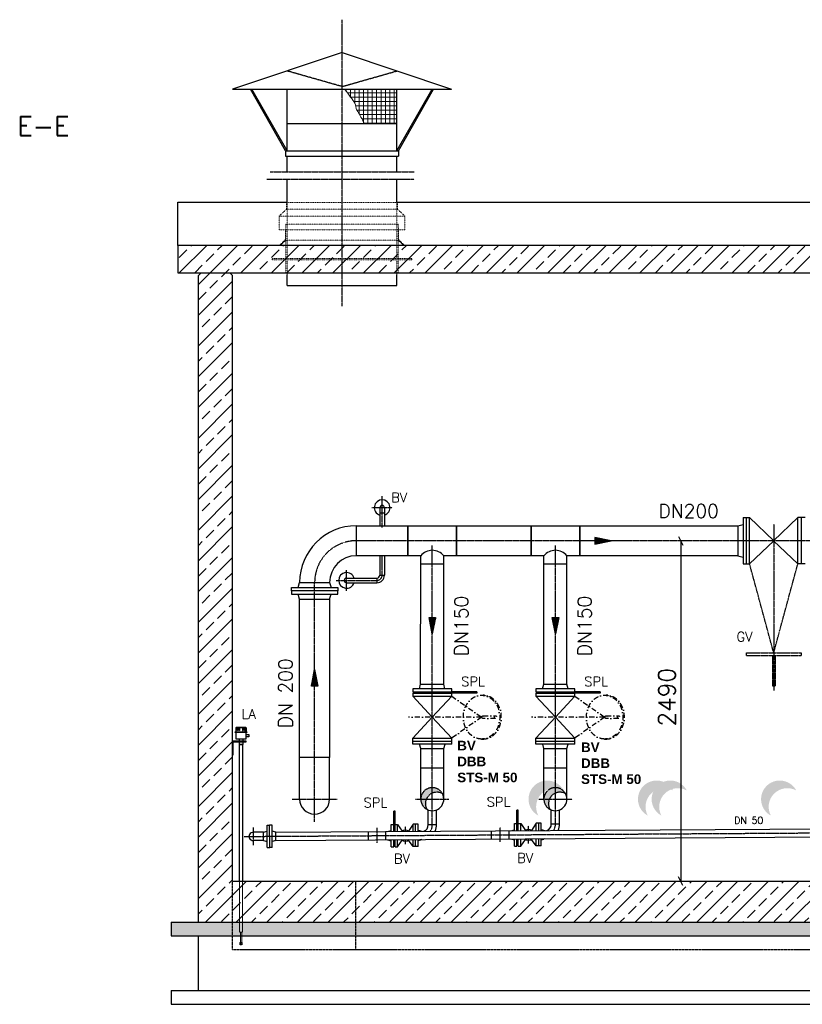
# Model space of a CAD drawing. Header units: millimetres. Extents: x -197187 to 231260338, y -45270 to 70505.
# Tile 9 of 85: x -50133 to -44412, y -28310 to -21110. Entities that reach past the tile are written whole.
import ezdxf
from ezdxf.enums import TextEntityAlignment as Align

# ---------------------------------------------------------------- set-up
doc = ezdxf.new("R2010")
doc.units = ezdxf.units.MM
doc.header["$LTSCALE"] = 0.5
for name, pattern in [('DASHDOT', [1, 0.5, -0.25, 0, -0.25]), ('HIDDEN', [0.375, 0.25, -0.125]), ('JIS_02_1.0', [2, 1, -1])]:
    doc.linetypes.add(name, pattern=pattern)
for name, color, linetype in [('21', 7, 'Continuous'), ('4', 7, 'Continuous'), ('41', 7, 'Continuous'), ('BEMAßUNG', 7, 'Continuous'), ('P-MU025ENTLÜ', 7, 'Continuous'), ('P-MU050ENTL', 7, 'Continuous'), ('P-MU150AUSL', 7, 'Continuous'), ('P-MU150EINL', 7, 'Continuous'), ('P-MU200EINL', 7, 'Continuous'), ('P-MU300AUSL', 7, 'Continuous')]:
    doc.layers.add(name, color=color, linetype=linetype)
doc.styles.add('ROMANS', font='ROMANS', dxfattribs={"height": 0.2})

# ---------------------------------------------------------------- blocks, each defined once
blk = doc.blocks.new('FPFEIL')
at = {"layer": '41', "color": 7, "linetype": 'Continuous'}
for p, q in [((-99.99980000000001, 18.5851), (-92.9259, 18.5851)), ((-99.99980000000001, 15.7051), (-78.52590000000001, 15.7051)), ((-99.99980000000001, 12.8251), (-64.1259, 12.8251)), ((-99.99980000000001, 12.8251), (-64.1259, 12.8251)), ((-99.99980000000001, 9.9452), (-49.7259, 9.9452)), ((-99.99980000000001, 7.0652), (-35.3259, 7.0652)), ((-99.99980000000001, 4.1852), (-20.926, 4.1852)), ((-99.99980000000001, 4.1852), (-20.926, 4.1852)), ((-99.99980000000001, 1.3052), (-6.526000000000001, 1.3052)), ((-99.99980000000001, -1.5748), (-7.874000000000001, -1.5748)), ((-99.99980000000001, -4.454800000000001), (-22.274, -4.454800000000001)), ((-99.99980000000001, -4.454800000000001), (-22.274, -4.454800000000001)), ((-99.99980000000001, -7.3348), (-36.6739, -7.3348)), ((-99.99980000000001, -10.2148), (-51.0739, -10.2148)), ((-99.99980000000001, -13.0948), (-65.4739, -13.0948)), ((-99.99980000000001, -13.0948), (-65.4739, -13.0948)), ((-99.99980000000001, -15.9748), (-79.8739, -15.9748)), ((-99.99980000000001, -18.8548), (-94.2739, -18.8548))]:
    blk.add_line(p, q, dxfattribs=at)
blk.add_lwpolyline([(0, 0), (-99.99980000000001, -20), (-99.99980000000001, 20), (0, 0)], close=True, dxfattribs=at)

msp = doc.modelspace()

# ---------------------------------------------------------------- hatches: boundary and pattern name
at = {"lineweight": 5}
h = msp.add_hatch(dxfattribs=at)
h.set_pattern_fill('ANSI33', color=256, scale=25)
h.set_pattern_definition([(45, (-43831.54382709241, -25235.01581286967), (-112.2532015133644, 112.2532015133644), []), (45, (-43719.2905770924, -25235.01581286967), (-112.2532015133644, 112.2532015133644), [79.375, -39.6875])])
h.paths.add_polyline_path([(-48976.86621399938, -22960.89771979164), (-48976.86621399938, -22760.15967597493), (-38686.22144018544, -22760.15967597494), (-38686.22144018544, -22960.89771979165), (-43626.93366847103, -22960.89771979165), (-43626.93366847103, -23460.89771979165), (-44026.93366847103, -23460.89771979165), (-44026.93366847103, -22960.89771979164)])
h.paths.add_polyline_path([(-48826.93366847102, -22980.89771979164), (-48806.93366847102, -22960.89771979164), (-48596.93366847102, -22960.89771979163), (-48576.93366847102, -22980.89771979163), (-48576.93366847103, -27409.87194976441), (-39076.93366847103, -27409.87194976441), (-39076.93366847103, -22980.89771979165), (-39056.93366847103, -22960.89771979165), (-38846.93366847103, -22960.89771979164), (-38826.93366847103, -22980.89771979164), (-38826.93366847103, -27709.87194976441), (-48826.93366847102, -27709.87194976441)])
h = msp.add_hatch(dxfattribs=at)
h.set_pattern_fill('ANSI36', color=256, scale=10)
h.set_pattern_definition([(45, (-43826.93366847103, -27759.87194976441), (16.83798022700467, 61.73926083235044), [79.375, -15.875, 0, -15.875])])
h.paths.add_polyline_path([(-49026.93366847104, -27709.87194976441), (-38626.93366847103, -27709.87194976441), (-38626.93366847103, -27809.87194976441), (-49026.93366847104, -27809.87194976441)])
at = {"layer": '21', "lineweight": 5}
h = msp.add_hatch(dxfattribs=at)
h.set_pattern_fill('NET', color=256, scale=10)
h.set_pattern_definition([(0, (-10788.82318771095, -37012.10638077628), (0, 31.75), []), (90, (-10788.82318771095, -37012.10638077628), (-31.75, 1.944126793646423e-15), [])])
edge = h.paths.add_edge_path()
edge.add_spline(control_points=[(-47755.82839326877, -21618.60121028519), (-47741.85399326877, -21637.76807695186), (-47727.87959326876, -21656.93494361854), (-47713.90519326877, -21676.10181028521)], knot_values=[0, 0, 0, 0, 0.2464909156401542, 0.2464909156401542, 0.2464909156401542, 0.2464909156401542], degree=3, periodic=0)
edge.add_spline(control_points=[(-47713.90519326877, -21676.10181028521), (-47703.64331833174, -21690.17668925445), (-47693.6380456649, -21704.42158592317), (-47684.05179326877, -21718.99061028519)], knot_values=[0.2464909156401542, 0.2464909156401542, 0.2464909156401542, 0.2464909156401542, 0.4274975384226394, 0.4274975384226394, 0.4274975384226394, 0.4274975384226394], degree=3, periodic=0)
edge.add_spline(control_points=[(-47684.05179326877, -21718.99061028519), (-47673.91891101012, -21734.39039347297), (-47676.83191589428, -21755.73350546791), (-47667.97699326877, -21771.8354102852)], knot_values=[0.4274975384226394, 0.4274975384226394, 0.4274975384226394, 0.4274975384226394, 0.6188255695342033, 0.6188255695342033, 0.6188255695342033, 0.6188255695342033], degree=3, periodic=0)
edge.add_spline(control_points=[(-47667.97699326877, -21771.8354102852), (-47660.54512410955, -21785.34961643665), (-47651.63795351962, -21798.09939802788), (-47644.24739326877, -21811.66061028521)], knot_values=[0.6188255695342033, 0.6188255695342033, 0.6188255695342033, 0.6188255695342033, 0.7794057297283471, 0.7794057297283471, 0.7794057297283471, 0.7794057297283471], degree=3, periodic=0)
edge.add_spline(control_points=[(-47644.24739326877, -21811.66061028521), (-47636.65670638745, -21825.58904229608), (-47628.19212715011, -21839.14919178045), (-47622.04879326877, -21853.7834102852)], knot_values=[0.7794057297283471, 0.7794057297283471, 0.7794057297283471, 0.7794057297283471, 0.9443341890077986, 0.9443341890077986, 0.9443341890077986, 0.9443341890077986], degree=3, periodic=0)
edge.add_spline(control_points=[(-47622.04879326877, -21853.7834102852), (-47619.9753266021, -21858.72267695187), (-47617.90185993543, -21863.66194361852), (-47615.82839326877, -21868.60121028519)], knot_values=[0.9443341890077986, 0.9443341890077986, 0.9443341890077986, 0.9443341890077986, 1, 1, 1, 1], degree=3, periodic=0)
edge.add_line((-47615.82839326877, -21868.60121028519), (-47374.93366847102, -21868.60121028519))
edge.add_line((-47374.93366847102, -21868.60121028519), (-47374.93366847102, -21618.60121028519))
edge.add_line((-47374.93366847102, -21618.60121028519), (-47755.82839326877, -21618.60121028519))
at = {"layer": 'P-MU150AUSL', "linetype": 'Continuous'}
h = msp.add_hatch(color=256, dxfattribs=at)
edge = h.paths.add_edge_path()
edge.add_arc((-47116.93366804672, -26809.87194955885), 84.14999952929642, 29.12381668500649, 241.8286833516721)
edge.add_arc((-47083.15076847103, -26843.09784976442), 84.14999999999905, 61.82868333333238, 209.1238166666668, ccw=False)
edge = h.paths.add_edge_path()
edge.add_arc((-46276.93366686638, -26809.87195022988), 136.5000003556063, 27.967090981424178, 241.53511598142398, ccw=False)
edge.add_arc((-46221.43316847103, -26865.8567497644), 136.4999999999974, 61.53511666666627, 207.9670916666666)
edge.add_arc((-45476.93366686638, -26809.87195022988), 136.5000003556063, 27.967090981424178, 241.53511598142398, ccw=False)
edge.add_arc((-45421.43316847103, -26865.8567497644), 136.4999999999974, 61.53511666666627, 207.9670916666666)
h = msp.add_hatch(color=256, dxfattribs=at)
edge = h.paths.add_edge_path()
edge.add_arc((-46216.93366804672, -26809.87194955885), 84.14999952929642, 29.12381668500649, 241.8286833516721)
edge.add_arc((-46183.15076847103, -26843.09784976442), 84.14999999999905, 61.82868333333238, 209.1238166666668, ccw=False)
edge = h.paths.add_edge_path()
edge.add_arc((-45376.93366686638, -26809.87195022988), 136.5000003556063, 27.967090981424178, 241.53511598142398, ccw=False)
edge.add_arc((-45321.43316847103, -26865.8567497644), 136.4999999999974, 61.53511666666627, 207.9670916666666)
edge.add_arc((-44576.93366686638, -26809.87195022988), 136.5000003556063, 27.967090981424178, 241.53511598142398, ccw=False)
edge.add_arc((-44521.43316847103, -26865.8567497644), 136.4999999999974, 61.53511666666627, 207.9670916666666)

# ---------------------------------------------------------------- linework, layer by layer
for p, q in [((-48976.86621399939, -22444.735659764), (-48178.93366847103, -22444.735659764)), ((-48976.86621399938, -22760.15967597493), (-48976.86621399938, -22444.735659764)), ((-47374.93366847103, -22444.735659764), (-43826.93366847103, -22444.735659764)), ((-48826.93366847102, -22980.89771979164), (-48806.93366847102, -22960.89771979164)), ((-48806.93366847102, -22960.89771979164), (-48596.93366847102, -22960.89771979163)), ((-48576.93366847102, -22980.89771979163), (-48596.93366847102, -22960.89771979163)), ((-48552.48226505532, -26287.97829268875), (-48549.48226505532, -26284.97829268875)), ((-48552.48226505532, -26287.97829268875), (-48552.48226505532, -26316.9104046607)), ((-48476.48226505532, -26287.97829268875), (-48552.48226505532, -26287.97829268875)), ((-48479.48226505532, -26284.97829268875), (-48549.48226505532, -26284.97829268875)), ((-48546.8516706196, -26287.97829268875), (-48545.11961981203, -26284.97829268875)), ((-48544.95714064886, -26287.97829268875), (-48543.22508984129, -26284.97829268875)), ((-48539.73022797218, -26287.97829268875), (-48538.92638039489, -26284.97829268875)), ((-48536.55542942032, -26287.97829268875), (-48535.75158184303, -26284.97829268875)), ((-48519.48226505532, -26284.97829268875), (-48519.48226505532, -26287.97829268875)), ((-48509.48226505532, -26284.97829268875), (-48509.48226505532, -26287.97829268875)), ((-48492.40910069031, -26287.97829268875), (-48493.2129482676, -26284.97829268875)), ((-48489.23430213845, -26287.97829268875), (-48490.03814971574, -26284.97829268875)), ((-48484.00738946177, -26287.97829268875), (-48485.73944026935, -26284.97829268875)), ((-48482.11285949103, -26287.97829268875), (-48483.84491029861, -26284.97829268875)), ((-48476.48226505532, -26287.97829268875), (-48479.48226505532, -26284.97829268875)), ((-48476.48226505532, -26287.97829268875), (-48476.48226505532, -26316.9104046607)), ((-48527.93226505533, -26367.35255498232), (-48527.93226505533, -26385.85302587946)), ((-48527.93226505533, -26390.85302587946), (-48527.93226505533, -26409.7715751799)), ((-48501.03226505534, -26409.7715751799), (-48527.93226505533, -26409.7715751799)), ((-48501.03226505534, -26367.35255498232), (-48501.03226505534, -26385.85302587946)), ((-48501.03226505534, -26390.85302587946), (-48501.03226505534, -26409.7715751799))]:
    msp.add_line(p, q)
at = {"linetype": 'JIS_02_1.0', "lineweight": 18, "ltscale": 3}
for p, q in [((-48182.93366847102, -22445.89771979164), (-47370.93366847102, -22445.89771979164)), ((-48182.93366847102, -22495.89771979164), (-48182.93366847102, -22445.89771979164)), ((-48178.93366847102, -22975.89771979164), (-48178.93366847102, -22395.89771979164)), ((-47374.93366847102, -22975.89771979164), (-47374.93366847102, -22395.89771979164)), ((-47370.93366847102, -22495.89771979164), (-47370.93366847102, -22445.89771979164)), ((-48182.93366847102, -22495.89771979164), (-48236.93366847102, -22545.89771979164)), ((-48182.93366847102, -22495.89771979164), (-47370.93366847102, -22495.89771979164)), ((-47370.93366847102, -22495.89771979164), (-47316.93366847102, -22545.89771979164)), ((-48236.93366847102, -22545.89771979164), (-47316.93366847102, -22545.89771979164)), ((-48236.93366847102, -22645.89771979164), (-48236.93366847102, -22545.89771979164)), ((-47366.43366847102, -22605.89771979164), (-48187.43366847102, -22605.89771979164)), ((-48187.43366847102, -22645.89771979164), (-48187.43366847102, -22605.89771979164)), ((-47366.43366847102, -22645.89771979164), (-47366.43366847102, -22605.89771979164)), ((-47316.93366847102, -22645.89771979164), (-47316.93366847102, -22545.89771979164)), ((-48236.93366847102, -22645.89771979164), (-47316.93366847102, -22645.89771979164)), ((-48190.96926847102, -22717.36221979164), (-48190.96926847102, -22645.89771979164)), ((-48187.43366847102, -22720.89771979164), (-48187.43366847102, -22645.89771979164)), ((-47366.43366847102, -22720.89771979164), (-47366.43366847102, -22645.89771979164)), ((-47362.89816847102, -22717.36221979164), (-47362.89816847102, -22629.43331979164)), ((-48190.96926847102, -22717.36221979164), (-48234.50476847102, -22760.89771979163)), ((-48187.43366847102, -22720.89771979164), (-48227.43366847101, -22760.89771979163)), ((-47366.43366847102, -22720.89771979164), (-48187.43366847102, -22720.89771979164)), ((-48187.43366847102, -22960.89771979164), (-48187.43366847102, -22720.89771979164)), ((-47366.43366847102, -22720.89771979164), (-47326.43366847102, -22760.89771979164)), ((-47366.43366847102, -22960.89771979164), (-47366.43366847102, -22720.89771979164)), ((-47362.89816847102, -22717.36221979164), (-47319.36266847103, -22760.89771979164)), ((-48287.43366847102, -22865.89771979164), (-48287.43366847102, -22855.89771979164)), ((-47266.43366847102, -22855.89771979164), (-48287.43366847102, -22855.89771979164)), ((-47266.43366847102, -22865.89771979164), (-48287.43366847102, -22865.89771979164)), ((-47266.43366847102, -22865.89771979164), (-47266.43366847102, -22855.89771979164))]:
    msp.add_line(p, q, dxfattribs=at)
at = {"linetype": 'HIDDEN', "lineweight": 9, "ltscale": 2}
for p, q in [((-48525.23226505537, -27783.25064226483), (-48525.23226505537, -27409.87194976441)), ((-48503.7322650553, -27783.25064226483), (-48503.7322650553, -27409.87194976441)), ((-48525.23226505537, -27783.25064226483), (-48503.7322650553, -27783.25064226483)), ((-48523.23226505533, -27871.88959807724), (-48523.23226505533, -27861.29645232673)), ((-48519.48226505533, -27855.88959807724), (-48522.06069218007, -27858.46802520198)), ((-48519.48226505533, -27862.88959807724), (-48519.48226505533, -27870.59342385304)), ((-48509.48226505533, -27855.88959807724), (-48506.90383793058, -27858.46802520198)), ((-48509.48226505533, -27862.88959807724), (-48509.48226505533, -27870.59342385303)), ((-48505.73226505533, -27871.88959807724), (-48505.73226505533, -27861.29645232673)), ((-48519.48226505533, -27870.59342385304), (-48514.48226505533, -27875.88959807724)), ((-48509.73226505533, -27875.88959807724), (-48519.23226505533, -27875.88959807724)), ((-48509.48226505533, -27870.59342385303), (-48514.48226505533, -27875.88959807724))]:
    msp.add_line(p, q, dxfattribs=at)
for points in [[(-43826.93366847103, -22760.15967597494), (-48976.86621399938, -22760.15967597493), (-48976.86621399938, -22960.89771979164), (-44026.93366847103, -22960.89771979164)], [(-48571.93366847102, -26385.85302587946), (-48576.93366847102, -26385.85302587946), (-48576.93366847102, -26485.85302587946), (-48571.93366847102, -26485.85302587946), (-48571.93366847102, -26390.85302587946), (-48476.93366847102, -26390.85302587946), (-48476.93366847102, -26385.85302587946), (-48576.93366847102, -26385.85302587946), (-48576.93366847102, -26390.85302587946)], [(-48525.23226505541, -27409.87194976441), (-48525.23226505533, -26409.7715751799), (-48503.73226505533, -26409.7715751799), (-48503.73226505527, -27409.87194976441)]]:
    msp.add_lwpolyline(points)
for points in [[(-48471.98226505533, -26321.70254387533), (-48556.98226505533, -26321.70254387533), (-48556.98226505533, -26316.9104046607), (-48471.98226505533, -26316.9104046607)], [(-48476.48226505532, -26321.70254387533), (-48552.48226505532, -26321.70254387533), (-48552.48226505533, -26367.35255498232), (-48476.48226505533, -26367.35255498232)], [(-48546.8516706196, -26287.97829268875), (-48544.95714064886, -26287.97829268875), (-48544.95714064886, -26308.65713539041), (-48546.8516706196, -26308.65713539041)], [(-48539.73022797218, -26287.97829268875), (-48536.55542942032, -26287.97829268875), (-48536.55542942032, -26308.65713539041), (-48539.73022797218, -26308.65713539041)], [(-48529.43398677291, -26284.97829268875), (-48525.11303631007, -26284.97829268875), (-48525.11303631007, -26308.65713539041), (-48529.43398677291, -26308.65713539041)], [(-48499.53054333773, -26284.97829268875), (-48503.85149380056, -26284.97829268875), (-48503.85149380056, -26308.65713539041), (-48499.53054333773, -26308.65713539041)], [(-48489.23430213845, -26287.97829268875), (-48492.40910069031, -26287.97829268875), (-48492.40910069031, -26308.65713539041), (-48489.23430213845, -26308.65713539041)], [(-48482.11285949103, -26287.97829268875), (-48484.00738946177, -26287.97829268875), (-48484.00738946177, -26308.65713539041), (-48482.11285949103, -26308.65713539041)], [(-48476.48226505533, -26336.32955886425), (-48456.90790376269, -26336.32955886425), (-48456.90790376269, -26352.72553999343), (-48476.48226505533, -26352.72553999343)]]:
    msp.add_lwpolyline(points, close=True)
for points in [[(-48519.48226505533, -27783.25064226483), (-48519.48226505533, -27862.88959807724)], [(-48509.48226505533, -27862.88959807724), (-48509.48226505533, -27783.25064226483)]]:
    msp.add_lwpolyline(points, dxfattribs=at)
for centre, start, end in [((-48519.23226505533, -27861.29645232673), 134.9999999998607, 180), ((-48509.73226505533, -27861.29645232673), 0, 45.00000000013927), ((-48519.23226505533, -27871.88959807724), 180, 270), ((-48509.73226505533, -27871.88959807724), 270, 0)]:
    msp.add_arc(centre, 4, start, end, dxfattribs=at)
at = {"linetype": 'HIDDEN', "lineweight": 9, "ltscale": 2, "extrusion": (0, 0, -1)}
msp.add_ellipse((-48514.48226505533, -27862.88959807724), major_axis=(0, -6.286233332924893), ratio=0.7953888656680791, dxfattribs=at)
at = {"layer": '21', "linetype": 'DASHDOT', "ltscale": 10}
for p, q in [((-47776.93366847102, -23204.38551979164), (-47776.93366847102, -21109.61301979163)), ((-48301.96936847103, -22222.72651979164), (-47249.17616847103, -22222.72651979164)), ((-48325.51746847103, -22276.80491979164), (-47249.17616847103, -22276.80491979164))]:
    msp.add_line(p, q, dxfattribs=at)
at = {"layer": '21', "linetype": 'Continuous', "ltscale": 10}
for p, q in [((-47776.93366847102, -21348.60121028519), (-48576.93366847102, -21618.60121028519)), ((-47776.93366847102, -21348.60121028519), (-46976.93366847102, -21618.60121028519)), ((-48576.93366847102, -21618.60121028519), (-46976.93366847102, -21618.60121028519)), ((-48188.93366847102, -22068.60121028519), (-48446.93366847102, -21618.60121028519)), ((-48180.25846847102, -22063.6274102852), (-48435.40686847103, -21618.60121028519)), ((-48178.93366847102, -21868.60121028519), (-48178.93366847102, -21618.60121028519)), ((-47374.93366847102, -21868.60121028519), (-47374.93366847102, -21618.60121028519)), ((-47373.60906847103, -22063.6274102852), (-47118.46066847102, -21618.60121028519)), ((-47364.93366847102, -22068.60121028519), (-47106.93366847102, -21618.60121028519)), ((-48178.93366847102, -21868.60121028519), (-47374.93366847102, -21868.60121028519)), ((-48178.93366847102, -22068.60121028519), (-48178.93366847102, -21868.60121028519)), ((-47374.93366847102, -22068.60121028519), (-47374.93366847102, -21868.60121028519)), ((-48188.93366847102, -22068.60121028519), (-47364.93366847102, -22068.60121028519)), ((-48188.93366847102, -22068.60121028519), (-48188.93366847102, -22108.60121028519)), ((-47364.93366847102, -22068.60121028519), (-47364.93366847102, -22108.60121028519)), ((-48188.93366847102, -22108.60121028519), (-47364.93366847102, -22108.60121028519)), ((-48178.93366847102, -22222.72651979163), (-48178.93366847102, -22108.60121028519)), ((-47374.93366847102, -22222.72651979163), (-47374.93366847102, -22108.60121028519)), ((-48178.93366847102, -22445.89771979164), (-48178.93366847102, -22276.80491979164)), ((-47374.93366847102, -22445.89771979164), (-47374.93366847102, -22276.80491979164)), ((-48178.93366847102, -23052.37194976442), (-48178.93366847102, -22975.89771979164)), ((-47374.93366847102, -23052.37194976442), (-47374.93366847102, -22975.89771979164)), ((-48178.93366847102, -23052.37194976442), (-47374.93366847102, -23052.37194976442)), ((-48576.93366847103, -27409.87194976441), (-39076.93366847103, -27409.87194976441)), ((-49026.93366847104, -27709.87194976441), (-38626.93366847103, -27709.87194976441)), ((-49026.93366847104, -27809.87194976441), (-38626.93366847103, -27809.87194976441))]:
    msp.add_line(p, q, dxfattribs=at)
at = {"layer": '21', "linetype": 'HIDDEN', "ltscale": 10}
for p, q in [((-47776.93366847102, -21598.60121028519), (-48178.93366847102, -21484.2762102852)), ((-47776.93366847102, -21598.60121028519), (-47374.93366847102, -21484.2762102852)), ((-47676.93366847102, -27909.87194976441), (-47676.93366847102, -27409.87194976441)), ((-48576.93366847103, -27909.87194976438), (-39076.93366847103, -27909.87194976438))]:
    msp.add_line(p, q, dxfattribs=at)
at = {"layer": '21', "linetype": 'Continuous'}
for p, q in [((-49026.93366847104, -28209.8719497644), (-38626.93366847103, -28209.87194976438)), ((-49026.93366847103, -28309.87194976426), (-38626.93366847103, -28309.87194976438))]:
    msp.add_line(p, q, dxfattribs=at)
at = {"layer": '21', "linetype": 'Continuous', "lineweight": 5, "ltscale": 10}
msp.add_open_spline([(-47755.82839326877, -21618.60121028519), (-47741.85399326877, -21637.76807695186), (-47727.87959326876, -21656.93494361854), (-47713.90519326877, -21676.10181028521), (-47703.64331833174, -21690.17668925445), (-47693.6380456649, -21704.42158592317), (-47684.05179326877, -21718.99061028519), (-47673.91891101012, -21734.39039347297), (-47676.83191589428, -21755.73350546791), (-47667.97699326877, -21771.8354102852), (-47660.54512410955, -21785.34961643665), (-47651.63795351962, -21798.09939802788), (-47644.24739326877, -21811.66061028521), (-47636.65670638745, -21825.58904229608), (-47628.19212715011, -21839.14919178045), (-47622.04879326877, -21853.7834102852), (-47619.9753266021, -21858.72267695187), (-47617.90185993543, -21863.66194361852), (-47615.82839326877, -21868.60121028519)], degree=3, knots=[0, 0, 0, 0, 0.2464909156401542, 0.2464909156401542, 0.2464909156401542, 0.4274975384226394, 0.4274975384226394, 0.4274975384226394, 0.6188255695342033, 0.6188255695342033, 0.6188255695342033, 0.7794057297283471, 0.7794057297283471, 0.7794057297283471, 0.9443341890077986, 0.9443341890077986, 0.9443341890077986, 1, 1, 1, 1], dxfattribs=at)
at = {"layer": '41', "linetype": 'Continuous', "ltscale": 10}
for p, q in [((-48826.93366847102, -27709.87194976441), (-48826.93366847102, -22980.89771979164)), ((-48576.93366847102, -27409.87194976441), (-48576.93366847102, -22980.89771979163)), ((-49026.93366847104, -27709.87194976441), (-49026.93366847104, -27809.87194976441)), ((-48826.93366847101, -28209.87194976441), (-48826.93366847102, -27809.87194976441)), ((-49026.93366847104, -28209.87194976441), (-49026.93366847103, -28309.87194976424))]:
    msp.add_line(p, q, dxfattribs=at)
at = {"layer": '41', "linetype": 'HIDDEN', "ltscale": 10}
msp.add_line((-48576.93366847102, -27909.87194976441), (-48576.93366847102, -27409.87194976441), dxfattribs=at)
at = {"layer": 'BEMAßUNG', "linetype": 'Continuous', "ltscale": 10}
for p, q in [((-45315.86841063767, -24888.62194976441), (-45284.61841063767, -24951.12194976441)), ((-45300.24341063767, -24919.87194976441), (-45300.24341063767, -27409.87194976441)), ((-45284.61841063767, -27441.12194976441), (-45315.86841063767, -27378.62194976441))]:
    msp.add_line(p, q, dxfattribs=at)
at = {"layer": 'BEMAßUNG', "linetype": 'HIDDEN', "lineweight": 9, "ltscale": 2}
msp.add_arc((-48512.3013904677, -27858.22299494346), 4.330127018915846, 12.28860951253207, 49.37925172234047, dxfattribs=at)
at = {"layer": 'P-MU025ENTLÜ', "linetype": 'DASHDOT', "ltscale": 10}
for p, q in [((-47483.43366847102, -24823.39577227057), (-47483.43366847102, -24593.7437497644)), ((-47557.72676847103, -24677.92194976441), (-47409.95106847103, -24677.92194976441)), ((-47483.43366847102, -25171.87194976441), (-47483.43366847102, -25029.42194976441)), ((-47743.43366847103, -25286.15956383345), (-47743.43366847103, -25133.58433569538)), ((-47819.72128254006, -25209.87194976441), (-47521.43366847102, -25209.87194976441))]:
    msp.add_line(p, q, dxfattribs=at)
at = {"layer": 'P-MU025ENTLÜ', "linetype": 'Continuous', "ltscale": 10}
for p, q in [((-47500.28366847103, -24677.92194976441), (-47500.28366847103, -24715.92194976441)), ((-47466.58366847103, -24677.92194976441), (-47466.58366847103, -24715.92194976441)), ((-47500.28366847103, -24715.92194976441), (-47466.58366847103, -24715.92194976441)), ((-47500.28366847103, -24715.92194976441), (-47500.28366847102, -24810.32194976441)), ((-47466.58366847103, -24715.92194976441), (-47466.58366847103, -24810.32194976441)), ((-47500.28366847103, -25029.42194976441), (-47500.28366847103, -25171.87194976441)), ((-47466.58366847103, -25029.42194976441), (-47466.58366847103, -25171.87194976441)), ((-47743.43366847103, -25193.02194976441), (-47521.43366847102, -25193.02194976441)), ((-47521.43366847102, -25193.02194976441), (-47521.43366847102, -25226.7219497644)), ((-47500.28366847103, -25171.87194976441), (-47466.58366847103, -25171.87194976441)), ((-47743.43366847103, -25226.7219497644), (-47521.43366847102, -25226.72194976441))]:
    msp.add_line(p, q, dxfattribs=at)
for centre, radius, start, end in [((-47483.43366847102, -24677.92194976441), 57.5, 287.0402527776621, 252.9597472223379), ((-47483.43366847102, -24677.92194976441), 16.85, 0, 180), ((-47743.43366847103, -25209.87194976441), 57.5, 17.04025278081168, 342.9597472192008), ((-47743.43366847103, -25209.87194976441), 16.85000000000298, 90, 270), ((-47521.43366847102, -25171.87194976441), 21.15, 270, 0), ((-47521.43366847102, -25171.87194976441), 54.85, 270, 0)]:
    msp.add_arc(centre, radius, start, end, dxfattribs=at)
at = {"layer": 'P-MU025ENTLÜ', "linetype": 'DASHDOT', "ltscale": 10}
msp.add_arc((-47521.43366847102, -25171.87194976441), 38, 270, 0, dxfattribs=at)
at = {"layer": 'P-MU050ENTL', "linetype": 'Continuous', "ltscale": 10}
for p, q in [((-47388.63606847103, -26896.38708094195), (-47398.63606847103, -26896.38708094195)), ((-47398.63606847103, -27045.47648094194), (-47398.63606847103, -26896.38708094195)), ((-47388.63606847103, -27045.41398094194), (-47388.63606847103, -26896.38708094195)), ((-47147.28465128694, -26996.09965607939), (-47147.28466847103, -26888.35784976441)), ((-47086.86705817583, -26996.18123867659), (-47086.86706847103, -26888.46724976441)), ((-46488.49385192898, -26890.76103522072), (-46498.49385192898, -26890.76103522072)), ((-46498.49385192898, -27039.85043522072), (-46498.49385192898, -26890.76103522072)), ((-46488.49385192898, -27039.78793522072), (-46488.49385192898, -26890.76103522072)), ((-46247.14243474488, -26990.47361035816), (-46247.14243474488, -26888.41272223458)), ((-46186.72485192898, -26990.55523522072), (-46186.72485192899, -26888.41270290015)), ((-47416.63606847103, -26993.88708094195), (-47398.63606847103, -26993.88708094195)), ((-47416.63606847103, -27045.58898094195), (-47416.63606847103, -26993.88708094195)), ((-47388.63606847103, -26993.88708094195), (-47370.63606847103, -26993.88708094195)), ((-47370.63606847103, -26993.88708094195), (-47336.37336847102, -27043.47788094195)), ((-47370.63606847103, -27045.30138094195), (-47370.63606847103, -26993.88708094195)), ((-47256.63606847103, -26991.84618094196), (-47290.89876847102, -27043.47788094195)), ((-47220.63606847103, -26991.84618094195), (-47256.63606847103, -26991.84618094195)), ((-47256.63606847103, -27042.54788094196), (-47256.63606847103, -26991.84618094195)), ((-47238.63606847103, -27042.43538094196), (-47238.63606847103, -26991.84618094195)), ((-47220.63606847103, -27042.32278094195), (-47220.63606847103, -26991.84618094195)), ((-47147.28466847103, -26996.09968094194), (-47086.86706847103, -26996.18128094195)), ((-46516.49385192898, -26988.26103522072), (-46498.49385192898, -26988.26103522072)), ((-46516.49385192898, -27039.96293522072), (-46516.49385192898, -26988.26103522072)), ((-46488.49385192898, -26988.26103522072), (-46470.49385192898, -26988.26103522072)), ((-46470.49385192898, -26988.26103522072), (-46436.23115192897, -27037.85183522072)), ((-46470.49385192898, -27039.67533522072), (-46470.49385192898, -26988.26103522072)), ((-46356.49385192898, -26986.22013522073), (-46390.75655192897, -27037.85183522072)), ((-46320.49385192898, -26986.22013522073), (-46356.49385192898, -26986.22013522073)), ((-46356.49385192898, -27036.92183522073), (-46356.49385192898, -26986.22013522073)), ((-46338.49385192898, -27036.80933522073), (-46338.49385192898, -26986.22013522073)), ((-46320.49385192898, -27036.69673522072), (-46320.49385192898, -26986.22013522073)), ((-46247.14245192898, -26990.47363522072), (-46186.72485192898, -26990.55523522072)), ((-48260.93884550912, -27050.8671192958), (-42644.74366847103, -27015.75792007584)), ((-47584.11056847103, -27106.93718094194), (-47584.11056847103, -27046.63598094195)), ((-47456.11056847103, -27106.13698094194), (-47456.11056847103, -27045.83578094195)), ((-47441.80456847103, -27045.74628094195), (-47416.63606847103, -27039.00238094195)), ((-47220.63606847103, -27036.96148094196), (-47193.64051018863, -27044.19498830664)), ((-46683.96835192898, -27101.31113522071), (-46683.96835192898, -27041.00993522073)), ((-46555.96835192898, -27100.51093522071), (-46555.96835192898, -27040.20973522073)), ((-46541.66235192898, -27040.12023522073), (-46516.49385192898, -27033.37633522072)), ((-46320.49385192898, -27031.33543522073), (-46293.49829364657, -27038.56894258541)), ((-48260.5615088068, -27111.16534953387), (-42642.69180940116, -27076.04634920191)), ((-47445.38141339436, -27106.06941253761), (-47416.63606847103, -27113.77178094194)), ((-47416.63606847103, -27158.88708094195), (-47416.63606847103, -27105.89028094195)), ((-47398.63606847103, -27158.88708094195), (-47398.63606847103, -27105.77768094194)), ((-47388.63606847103, -27138.38708094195), (-47398.63606847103, -27138.38708094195)), ((-47388.63606847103, -27158.88708094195), (-47388.63606847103, -27105.71518094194)), ((-47370.63606847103, -27158.88708094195), (-47370.63606847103, -27105.60268094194)), ((-47370.63606847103, -27158.88708094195), (-47336.37336847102, -27109.29628094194)), ((-47256.63606847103, -27156.84618094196), (-47290.89876847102, -27109.29628094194)), ((-47256.63606847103, -27156.84618094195), (-47256.63606847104, -27104.88950837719)), ((-47238.63606847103, -27156.84618094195), (-47238.63606847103, -27104.77698494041)), ((-47220.63606847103, -27156.84618094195), (-47220.63606847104, -27104.66446150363)), ((-47220.63606847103, -27111.73088094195), (-47201.78606847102, -27106.67988094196)), ((-47193.63606847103, -27104.49618094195), (-47207.33746847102, -27108.16748094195)), ((-46545.23919685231, -27100.44336681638), (-46516.49385192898, -27108.14573522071)), ((-46516.49385192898, -27153.26103522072), (-46516.49385192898, -27100.26423522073)), ((-46498.49385192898, -27153.26103522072), (-46498.49385192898, -27100.15163522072)), ((-46488.49385192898, -27132.76103522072), (-46498.49385192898, -27132.76103522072)), ((-46488.49385192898, -27153.26103522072), (-46488.49385192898, -27100.08913522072)), ((-46470.49385192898, -27153.26103522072), (-46470.49385192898, -27099.97663522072)), ((-46470.49385192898, -27153.26103522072), (-46436.23115192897, -27103.67023522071)), ((-46356.49385192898, -27151.22013522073), (-46390.75655192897, -27103.67023522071)), ((-46356.49385192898, -27151.22013522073), (-46356.49385192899, -27099.26346265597)), ((-46338.49385192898, -27151.22013522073), (-46338.49385192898, -27099.15093921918)), ((-46320.49385192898, -27151.22013522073), (-46320.49385192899, -27099.0384157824)), ((-46320.49385192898, -27106.10483522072), (-46301.64385192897, -27101.05383522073)), ((-46293.49385192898, -27098.87013522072), (-46307.19525192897, -27102.54143522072)), ((-47416.63606847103, -27158.88708094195), (-47398.63606847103, -27158.88708094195)), ((-47388.63606847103, -27158.88708094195), (-47370.63606847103, -27158.88708094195)), ((-47220.63606847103, -27156.84618094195), (-47256.63606847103, -27156.84618094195)), ((-46516.49385192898, -27153.26103522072), (-46498.49385192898, -27153.26103522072)), ((-46488.49385192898, -27153.26103522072), (-46470.49385192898, -27153.26103522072)), ((-46320.49385192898, -27151.22013522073), (-46356.49385192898, -27151.22013522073))]:
    msp.add_line(p, q, dxfattribs=at)
at = {"layer": 'P-MU050ENTL', "linetype": 'Continuous'}
for p, q in [((-48324.26520720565, -26998.91179141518), (-48306.2655596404, -26998.79915249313)), ((-48323.23268375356, -27163.90856076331), (-48324.26520720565, -26998.91179141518)), ((-48288.26591207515, -26998.68651357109), (-48306.2655596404, -26998.79915249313)), ((-48305.23303618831, -27163.79592184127), (-48306.2655596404, -26998.79915249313)), ((-48287.23338862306, -27163.68328291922), (-48288.26591207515, -26998.68651357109)), ((-48350.93708702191, -27051.42972480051), (-48426.9356020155, -27051.9048234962)), ((-48350.93708702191, -27051.42972480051), (-48323.98288838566, -27044.02620807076)), ((-48350.55974663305, -27111.72854414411), (-48350.93708702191, -27051.42972480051)), ((-48260.93884919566, -27050.86653019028), (-48287.98359325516, -27043.80093022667)), ((-48260.5615088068, -27111.16534953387), (-48260.93884919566, -27050.86653019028)), ((-48350.55974663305, -27111.72854414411), (-48426.55826162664, -27112.20364283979)), ((-48350.55974663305, -27111.72854414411), (-48323.51500257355, -27118.79414410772)), ((-48260.5615088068, -27111.16534953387), (-48287.51570744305, -27118.56886626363)), ((-48323.23268375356, -27163.90856076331), (-48305.23303618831, -27163.79592184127)), ((-48287.23338862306, -27163.68328291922), (-48305.23303618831, -27163.79592184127))]:
    msp.add_line(p, q, dxfattribs=at)
at = {"layer": 'P-MU050ENTL', "linetype": 'DASHDOT', "ltscale": 10}
for p, q in [((-48491.65364869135, -27082.45999237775), (-42478.93366847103, -27044.87194976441)), ((-48427.15431809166, -27016.88724391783), (-48426.34279319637, -27146.70171716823)), ((-47520.11056847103, -27128.27238094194), (-47520.11056847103, -27019.92788094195)), ((-47313.63606847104, -27044.94513103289), (-47313.63606847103, -27009.70048094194)), ((-46619.96835192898, -27122.64633522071), (-46619.96835192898, -27014.30183522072)), ((-46413.49385192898, -27039.31796327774), (-46413.49385192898, -27004.07443522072)), ((-47313.63606847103, -27139.81198094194), (-47313.63606847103, -27105.24583259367)), ((-46413.49385192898, -27134.18593522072), (-46413.49385192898, -27099.61877171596))]:
    msp.add_line(p, q, dxfattribs=at)
at = {"layer": 'P-MU050ENTL', "linetype": 'Continuous', "ltscale": 10}
for centre, radius, start, end in [((-47192.93366847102, -27000.38798094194), 45.85, 287.5265833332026, 5.366686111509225), ((-47192.93366847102, -27000.38798094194), 106.15, 335.9842833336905, 2.271236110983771), ((-46292.79145192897, -26994.76193522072), 45.85, 287.5265833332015, 5.366686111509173), ((-46292.79145192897, -26994.76193522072), 106.15, 335.9842833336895, 2.271236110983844), ((-47313.63606847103, -27076.38708094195), 40, 52.17462777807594, 128.5417222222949), ((-46413.49385192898, -27070.76103522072), 40, 52.17462777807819, 128.5417222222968), ((-47313.63606847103, -27076.38708094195), 40, 226.5339500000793, 314.1824000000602), ((-46413.49385192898, -27070.76103522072), 40, 226.5339500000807, 314.1824000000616)]:
    msp.add_arc(centre, radius, start, end, dxfattribs=at)
at = {"layer": 'P-MU050ENTL', "linetype": 'DASHDOT', "ltscale": 10}
for centre, start, end in [((-47192.81486847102, -27000.38818094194), 325.1599055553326, 3.203799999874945), ((-46292.67265192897, -26994.76213522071), 325.1599055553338, 3.203799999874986)]:
    msp.add_arc(centre, 76, start, end, dxfattribs=at)
at = {"layer": 'P-MU050ENTL', "linetype": 'Continuous'}
msp.add_arc((-48426.74673828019, -27082.05423196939), 30.15000001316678, 90.35743954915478, 270.360512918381, dxfattribs=at)
at = {"layer": 'P-MU150AUSL', "linetype": 'DASHDOT', "ltscale": 10}
for p, q in [((-47116.93365192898, -26996.14071392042), (-47116.93365192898, -24953.99535147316)), ((-46216.93365192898, -26996.14071392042), (-46216.93365192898, -24953.99535147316)), ((-47238.75385761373, -26809.87194976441), (-46995.11347932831, -26809.87194976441)), ((-46338.75385761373, -26809.87194976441), (-46095.11347932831, -26809.87194976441))]:
    msp.add_line(p, q, dxfattribs=at)
at = {"layer": 'P-MU150AUSL', "linetype": 'Continuous', "ltscale": 10}
for p, q in [((-47201.92554412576, -25969.87203535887), (-47201.08365192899, -25087.87194976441)), ((-47201.08365192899, -25087.87194976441), (-47032.78365192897, -25087.87194976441)), ((-47033.61613918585, -25969.90713476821), (-47032.78366847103, -25087.87194976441)), ((-46301.92554412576, -25969.87203535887), (-46301.08365192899, -25087.87194976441)), ((-46301.08365192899, -25087.87194976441), (-46132.78365192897, -25087.87194976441)), ((-46133.61613918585, -25969.90713476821), (-46132.78366847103, -25087.87194976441)), ((-47210.76794412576, -26002.87203535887), (-47201.92554412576, -25969.87203535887)), ((-47201.92554412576, -25969.87203535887), (-47033.62554412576, -25969.87203535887)), ((-47024.78314412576, -26002.87203535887), (-47033.62554412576, -25969.87203535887)), ((-46310.76794412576, -26002.87203535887), (-46301.92554412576, -25969.87203535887)), ((-46301.92554412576, -25969.87203535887), (-46133.62554412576, -25969.87203535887)), ((-46124.78314412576, -26002.87203535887), (-46133.62554412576, -25969.87203535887)), ((-47259.43365192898, -26034.87203535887), (-46974.43365192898, -26034.87203535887)), ((-47259.43365192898, -26034.87203535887), (-46974.43365192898, -26034.87203535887)), ((-47259.43365192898, -26056.87203535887), (-47116.93365192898, -26209.87200607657)), ((-47236.93365192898, -26034.87203535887), (-47236.93365192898, -26024.87203535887)), ((-46974.43365192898, -26056.87203535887), (-47116.93365192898, -26209.87177632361)), ((-46790.43365192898, -26024.87203535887), (-46974.43365192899, -26024.87203535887)), ((-46790.43365192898, -26034.87203535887), (-46974.43365192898, -26034.87203535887)), ((-46790.43365192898, -26024.87203535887), (-46790.43365192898, -26034.87203535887)), ((-46359.43365192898, -26034.87203535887), (-46074.43365192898, -26034.87203535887)), ((-46359.43365192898, -26034.87203535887), (-46074.43365192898, -26034.87203535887)), ((-46359.43365192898, -26056.87203535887), (-46216.93365192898, -26209.87200607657)), ((-46336.93365192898, -26034.87203535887), (-46336.93365192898, -26024.87203535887)), ((-46074.43365192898, -26056.87203535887), (-46216.93365192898, -26209.87177632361)), ((-45890.43365192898, -26024.87203535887), (-46074.43365192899, -26024.87203535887)), ((-45890.43365192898, -26034.87203535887), (-46074.43365192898, -26034.87203535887)), ((-45890.43365192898, -26024.87203535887), (-45890.43365192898, -26034.87203535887)), ((-47259.43365192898, -26362.87203535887), (-47116.93365192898, -26209.87206464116)), ((-46974.43365192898, -26362.87203535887), (-47116.93365192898, -26209.87194976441)), ((-46359.43365192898, -26362.87203535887), (-46216.93365192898, -26209.87206464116)), ((-46074.43365192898, -26362.87203535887), (-46216.93365192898, -26209.87194976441)), ((-47259.43365192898, -26384.87183535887), (-47259.43365192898, -26362.87183535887)), ((-47259.43365192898, -26362.87203535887), (-46974.43365192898, -26362.87203535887)), ((-47259.43365192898, -26406.87203535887), (-47259.43365192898, -26384.87203535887)), ((-47259.43365192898, -26384.87203535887), (-46974.43365192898, -26384.87203535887)), ((-47259.43365192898, -26384.87203535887), (-46974.43365192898, -26384.87203535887)), ((-46974.43365192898, -26406.87203535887), (-47259.43365192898, -26406.87203535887)), ((-47201.08365192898, -26439.87203535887), (-47209.92605192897, -26406.87203535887)), ((-47032.78365192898, -26439.87203535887), (-47023.94125192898, -26406.87203535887)), ((-46974.43365192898, -26384.87183535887), (-46974.43365192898, -26362.87183535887)), ((-46974.43365192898, -26406.87203535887), (-46974.43365192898, -26384.87203535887)), ((-46359.43365192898, -26384.87183535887), (-46359.43365192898, -26362.87183535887)), ((-46359.43365192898, -26362.87203535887), (-46074.43365192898, -26362.87203535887)), ((-46359.43365192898, -26406.87203535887), (-46359.43365192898, -26384.87203535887)), ((-46359.43365192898, -26384.87203535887), (-46074.43365192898, -26384.87203535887)), ((-46359.43365192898, -26384.87203535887), (-46074.43365192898, -26384.87203535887)), ((-46074.43365192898, -26406.87203535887), (-46359.43365192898, -26406.87203535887)), ((-46301.08365192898, -26439.87203535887), (-46309.92605192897, -26406.87203535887)), ((-46132.78365192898, -26439.87203535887), (-46123.94125192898, -26406.87203535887)), ((-46074.43365192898, -26384.87183535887), (-46074.43365192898, -26362.87183535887)), ((-46074.43365192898, -26406.87203535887), (-46074.43365192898, -26384.87203535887)), ((-47201.08366847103, -26809.87194976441), (-47201.08366847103, -26439.87197362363)), ((-47201.08365192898, -26439.87203535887), (-47032.78365192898, -26439.87203535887)), ((-47032.78366847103, -26809.87194976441), (-47032.78366847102, -26439.87209709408)), ((-46301.08366847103, -26809.87194976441), (-46301.08366847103, -26439.87197362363)), ((-46301.08365192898, -26439.87203535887), (-46132.78365192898, -26439.87203535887)), ((-46132.78366847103, -26809.87194976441), (-46132.78366847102, -26439.87209709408)), ((-47201.08366847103, -26580.87194976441), (-47032.78366847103, -26580.87194976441)), ((-46301.08366847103, -26580.87194976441), (-46132.78366847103, -26580.87194976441))]:
    msp.add_line(p, q, dxfattribs=at)
at = {"layer": 'P-MU150AUSL', "linetype": 'DASHDOT', "ltscale": 150}
for p, q in [((-46974.43365192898, -26056.88347724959), (-46756.76148704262, -26209.87194976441)), ((-46756.76148704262, -26049.87194976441), (-46745.67926658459, -26049.87194976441)), ((-46074.43365192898, -26056.88347724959), (-45856.76148704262, -26209.87194976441)), ((-45856.76148704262, -26049.87194976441), (-45845.67926658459, -26049.87194976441)), ((-46745.67926658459, -26199.87194976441), (-46654.25094780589, -26199.87194976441)), ((-45845.67926658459, -26199.87194976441), (-45754.25094780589, -26199.87194976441)), ((-46756.76148704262, -26209.87194976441), (-47290.65357910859, -26209.88324999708)), ((-46756.76148704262, -26209.87194976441), (-46974.43365192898, -26362.88347724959)), ((-46654.25094780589, -26219.87194976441), (-46745.67926658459, -26219.87194976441)), ((-45856.76148704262, -26209.87194976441), (-46390.65357910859, -26209.88324999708)), ((-45856.76148704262, -26209.87194976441), (-46074.43365192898, -26362.88347724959)), ((-45754.25094780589, -26219.87194976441), (-45845.67926658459, -26219.87194976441)), ((-46756.76148704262, -26369.87194976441), (-46745.67926658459, -26369.87194976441)), ((-45856.76148704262, -26369.87194976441), (-45845.67926658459, -26369.87194976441))]:
    msp.add_line(p, q, dxfattribs=at)
at = {"layer": 'P-MU150AUSL', "linetype": 'Continuous', "ltscale": 10}
for points in [[(-48146.93366847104, -25262.3219497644), (-47806.93366847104, -25262.3219497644), (-47806.93366847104, -25286.3219497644), (-48146.93366847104, -25286.3219497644)], [(-46974.43365192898, -26002.87203535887), (-47259.43365192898, -26002.87203535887), (-47259.43365192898, -26024.87203535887), (-46974.43365192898, -26024.87203535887)], [(-47259.43365192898, -26056.87203535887), (-46974.43365192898, -26056.87203535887), (-46974.43365192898, -26034.87203535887), (-47259.43365192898, -26034.87203535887)], [(-46074.43365192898, -26002.87203535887), (-46359.43365192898, -26002.87203535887), (-46359.43365192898, -26024.87203535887), (-46074.43365192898, -26024.87203535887)], [(-46359.43365192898, -26056.87203535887), (-46074.43365192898, -26056.87203535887), (-46074.43365192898, -26034.87203535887), (-46359.43365192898, -26034.87203535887)]]:
    msp.add_lwpolyline(points, close=True, dxfattribs=at)
at = {"layer": 'P-MU150AUSL', "linetype": 'HIDDEN', "ltscale": 10}
for points in [[(-47043.42275397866, -26768.91626700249, 1.335571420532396), (-47156.66168296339, -26884.05353252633, -0.7487431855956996), (-47043.42275330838, -26768.9162663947)], [(-46143.42275397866, -26768.91626700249, 1.335571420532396), (-46256.66168296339, -26884.05353252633, -0.7487431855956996), (-46143.42275330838, -26768.9162663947)]]:
    msp.add_lwpolyline(points, format="xyb", dxfattribs=at)
at = {"layer": 'P-MU150AUSL', "linetype": 'Continuous', "ltscale": 10}
for centre, start, end in [((-47116.93366847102, -26809.87194976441), 241.8286833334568, 29.12381666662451), ((-46216.93366847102, -26809.87194976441), 241.8286833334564, 29.12381666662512)]:
    msp.add_arc(centre, 84.15, start, end, dxfattribs=at)
at = {"layer": 'P-MU150AUSL', "linetype": 'DASHDOT', "ltscale": 150}
for centre, major_axis, ratio in [((-46756.76148704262, -26209.87194976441), (0, -160), 0.8324427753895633), ((-45856.76148704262, -26209.87194976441), (0, -160), 0.8324427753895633), ((-46745.67926658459, -26209.87194976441), (0, -10), 0.8324427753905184), ((-46654.25094780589, -26209.87194976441), (0, -10), 0.8324427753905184), ((-45845.67926658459, -26209.87194976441), (0, -10), 0.8324427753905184), ((-45754.25094780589, -26209.87194976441), (0, -10), 0.8324427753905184)]:
    msp.add_ellipse(centre, major_axis=major_axis, ratio=ratio, dxfattribs=at)
for centre in [(-46745.67926658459, -26209.87194976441), (-45845.67926658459, -26209.87194976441)]:
    msp.add_ellipse(centre, major_axis=(0, -160), ratio=0.8324427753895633, start_param=0, end_param=3.141592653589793, dxfattribs=at)
at = {"layer": 'P-MU200EINL', "linetype": 'Continuous', "ltscale": 10}
for p, q in [((-44844.93366847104, -24749.87194976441), (-44844.93366847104, -25089.87194976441)), ((-44844.93366847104, -24749.87194976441), (-44796.93366847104, -24749.87194976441)), ((-44820.93366847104, -25089.87194976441), (-44820.93366847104, -24749.87194976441)), ((-44796.93366847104, -25089.87194976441), (-44796.93366847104, -24749.87194976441)), ((-44796.93366847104, -24749.87194976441), (-44619.90787740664, -24919.87194976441)), ((-44621.95945953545, -24919.87194976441), (-44444.93366847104, -24749.87194976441)), ((-44444.93366847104, -25089.87194976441), (-44444.93366847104, -24749.87194976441)), ((-44390.93366847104, -24749.87194976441), (-44444.93366847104, -24749.87194976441)), ((-44417.93366847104, -25089.87194976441), (-44417.93366847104, -24749.87194976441)), ((-44882.93366847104, -24810.32194976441), (-44844.93366847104, -24800.13994976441)), ((-44882.93366847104, -24810.32194976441), (-44882.93366847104, -25029.4219497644)), ((-44619.90787740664, -24919.87194976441), (-44796.93366847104, -25089.87194976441)), ((-44444.93366847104, -25089.87194976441), (-44621.95945953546, -24919.87194976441)), ((-47201.08365192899, -25087.87194976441), (-47201.083651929, -25029.42194976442)), ((-47032.78365192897, -25087.87194976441), (-47032.78365192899, -25029.42194976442)), ((-46301.08365192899, -25087.87194976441), (-46301.083651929, -25029.42194976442)), ((-46132.78365192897, -25087.87194976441), (-46132.78365192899, -25029.42194976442)), ((-44882.93366847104, -25029.4219497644), (-44844.93366847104, -25039.6039497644)), ((-44844.93366847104, -25089.87194976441), (-44796.93366847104, -25089.87194976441)), ((-44390.93366847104, -25089.87194976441), (-44444.93366847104, -25089.87194976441)), ((-48096.66566847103, -25262.3219497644), (-48086.48366847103, -25224.3219497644)), ((-48086.48366847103, -25224.87194976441), (-47867.38366847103, -25224.87194976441)), ((-47867.38366847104, -25224.3219497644), (-47857.20166847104, -25262.3219497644)), ((-48086.48366847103, -25348.3219497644), (-48096.66566847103, -25310.3219497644)), ((-47867.38366847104, -25348.3219497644), (-47857.20166847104, -25310.3219497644)), ((-48086.48366847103, -25348.3219497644), (-47867.38366847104, -25348.3219497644)), ((-48086.48366847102, -26504.87194976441), (-48086.48366847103, -25348.3219497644)), ((-47867.38366847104, -25348.3219497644), (-47867.38366847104, -26504.87194976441)), ((-44820.93366847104, -25759.87194976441), (-44820.93366847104, -25739.87194976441)), ((-44420.93366847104, -25739.87194976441), (-44420.93366847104, -25759.87194976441)), ((-44630.93366847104, -25979.87194976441), (-44610.93366847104, -25979.87194976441)), ((-48086.48366847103, -26809.87194976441), (-48086.48366847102, -26504.87194976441)), ((-47867.38366847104, -26504.87194976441), (-48086.48366847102, -26504.87194976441)), ((-47867.38366847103, -26809.87194976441), (-47867.38366847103, -26504.87194976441))]:
    msp.add_line(p, q, dxfattribs=at)
at = {"layer": 'P-MU200EINL', "linetype": 'DASHDOT', "ltscale": 10}
for p, q in [((-44620.93366847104, -24799.85014614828), (-44620.93366847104, -26015.86642285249)), ((-43764.93366847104, -24919.87194976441), (-47671.93366847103, -24919.87194976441)), ((-44620.93366847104, -25739.87194976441), (-44796.93366847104, -25089.87194976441)), ((-44620.93366847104, -25739.87194976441), (-44444.93366847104, -25089.87194976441)), ((-44820.93366847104, -25739.87194976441), (-44420.93366847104, -25739.87194976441)), ((-44820.93366847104, -25759.87194976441), (-44420.93366847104, -25759.87194976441)), ((-44630.93366847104, -25759.87194976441), (-44630.93366847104, -25979.87194976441)), ((-44610.93366847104, -25759.87194976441), (-44610.93366847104, -25979.87194976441))]:
    msp.add_line(p, q, dxfattribs=at)
at = {"layer": 'P-MU200EINL', "linetype": 'Continuous', "ltscale": 10}
for points in [[(-47466.58366847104, -24810.32194976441), (-47294.93365192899, -24810.32194976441), (-47294.93365192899, -25029.42194976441), (-47671.93366847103, -25029.42194976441), (-47671.93366847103, -24810.32194976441), (-47500.28366847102, -24810.32194976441)], [(-47201.08365192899, -25029.42194976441), (-47294.93365192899, -25029.42194976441), (-47294.93365192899, -24810.3219497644), (-46938.93365192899, -24810.3219497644), (-46938.93365192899, -25029.42194976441), (-47032.783651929, -25029.42194976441)], [(-46301.08365192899, -25029.42194976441), (-46394.93365192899, -25029.42194976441), (-46394.93365192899, -24810.3219497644), (-46038.93365192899, -24810.3219497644), (-46038.93365192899, -25029.42194976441), (-46132.783651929, -25029.42194976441)]]:
    msp.add_lwpolyline(points, dxfattribs=at)
for points in [[(-46938.93365192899, -24810.3219497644), (-46394.93365192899, -24810.3219497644), (-46394.93365192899, -25029.42194976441), (-46938.93365192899, -25029.42194976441)], [(-46038.93365192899, -24810.3219497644), (-44882.93366847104, -24810.3219497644), (-44882.93366847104, -25029.4219497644), (-46038.93365192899, -25029.4219497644)], [(-48146.93366847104, -25310.3219497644), (-47806.93366847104, -25310.3219497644), (-47806.93366847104, -25286.3219497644), (-48146.93366847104, -25286.3219497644)]]:
    msp.add_lwpolyline(points, close=True, dxfattribs=at)
for centre, radius, start, end in [((-47671.93366847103, -25224.87194976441), 414.55, 90, 180), ((-47483.43366847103, -24702.07556414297), 109.5500000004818, 261.1521527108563, 278.8478472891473), ((-47671.93366847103, -25224.87194976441), 195.45, 90, 180), ((-47116.93365192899, -25099.56451886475), 109.549999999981, 39.81263013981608, 140.1873698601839), ((-46216.93365192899, -25099.56451886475), 109.549999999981, 39.81263013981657, 140.1873698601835), ((-47976.93366847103, -26809.87194976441), 109.5499999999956, 180, 0)]:
    msp.add_arc(centre, radius, start, end, dxfattribs=at)
at = {"layer": 'P-MU200EINL', "linetype": 'DASHDOT', "ltscale": 10}
msp.add_arc((-47671.93366847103, -25224.87194976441), 305, 90, 180, dxfattribs=at)
at = {"layer": 'P-MU300AUSL', "linetype": 'DASHDOT', "ltscale": 10}
for p, q in [((-47976.93366847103, -26975.246993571), (-47976.93366847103, -25224.87194976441)), ((-48142.30871227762, -26809.87194976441), (-47811.55862466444, -26809.87194976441))]:
    msp.add_line(p, q, dxfattribs=at)

# ---------------------------------------------------------------- block references
at = {"layer": 'P-MU150AUSL', "linetype": 'Continuous', "ltscale": 10, "xscale": 1.200001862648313, "yscale": 1.200001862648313, "rotation": 270}
for p in [(-47116.93366847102, -25601.68297147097), (-46216.93366847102, -25601.68297147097)]:
    msp.add_blockref('FPFEIL', p, dxfattribs=at)
at = {"layer": 'P-MU300AUSL', "linetype": 'Continuous', "ltscale": 10, "xscale": 1.200001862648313, "yscale": -1.200001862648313}
msp.add_blockref('FPFEIL', (-45809.66226847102, -24919.87194976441), dxfattribs=at)
at = {"layer": 'P-MU300AUSL', "linetype": 'Continuous', "ltscale": 10, "xscale": 1.200001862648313, "yscale": 1.200001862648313, "rotation": 90}
msp.add_blockref('FPFEIL', (-47976.93366847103, -25862.48034579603), dxfattribs=at)

# ---------------------------------------------------------------- texts
at = {"layer": '4', "linetype": 'Continuous', "ltscale": 10, "style": 'ROMANS'}
msp.add_text('E-E', height=140, dxfattribs=at).set_placement((-50152.41527312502, -21957.17188959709))
at = {"layer": 'BEMAßUNG', "linetype": 'Continuous', "ltscale": 10, "style": 'ROMANS'}
msp.add_text('2490', height=125, rotation=90, dxfattribs=at).set_placement((-45401.72572522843, -26278.55304976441), align=Align.MIDDLE_LEFT)
at = {"layer": 'P-MU025ENTLÜ', "linetype": 'Continuous', "ltscale": 10, "style": 'ROMANS'}
msp.add_text('BV', height=70, dxfattribs=at).set_placement((-47417.00777647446, -24638.71891593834))
at = {"layer": 'P-MU050ENTL', "linetype": 'Continuous', "ltscale": 10, "style": 'ROMANS'}
for s, p in [('SPL', (-47619.17966847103, -26870.04948094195)), ('SPL', (-46719.03745192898, -26864.42343522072)), ('BV', (-47396.921590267, -27280.67574229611)), ('BV', (-46496.77937372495, -27275.04969657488))]:
    msp.add_text(s, height=70, dxfattribs=at).set_placement(p)
msp.add_text('DN 50', height=50, dxfattribs=at).set_placement((-44697.27686847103, -26989.92304976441), align=Align.RIGHT)
at = {"layer": 'P-MU150AUSL', "linetype": 'Continuous', "ltscale": 10, "style": 'ROMANS'}
msp.add_text('DN200', height=100, dxfattribs=at).set_placement((-45022.19032203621, -24752.06998894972), align=Align.RIGHT)
for s, p in [('GV', (-44892.1556334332, -25656.91694457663)), ('SPL', (-46905.87777640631, -25984.48682968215)), ('SPL', (-46005.87777640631, -25984.48682968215)), ('LA', (-48512.00499178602, -26221.4528995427))]:
    msp.add_text(s, height=70, dxfattribs=at).set_placement(p)
at = {"layer": 'P-MU150EINL', "linetype": 'Continuous', "ltscale": 10, "style": 'ROMANS'}
for s, p in [('DN150', (-46853.91320142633, -25322.66157912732)), ('DN150', (-45953.91320142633, -25322.66157912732)), ('DN 200', (-48140.02507493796, -25779.87194976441))]:
    msp.add_text(s, height=100, rotation=90, dxfattribs=at).set_placement(p, align=Align.RIGHT)
at = {"layer": 'P-MU200EINL', "linetype": 'Continuous', "ltscale": 10, "char_height": 70, "width": 491.5678535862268, "attachment_point": 1, "style": 'ROMANS'}
for insert in [(-46934.41388873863, -26382.60236080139), (-46029.50579873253, -26395.02872050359)]:
    msp.add_mtext('{\\fArial|b1|i0|c0|p34;BV\\PDBB\\PSTS-M 50}', dxfattribs=dict(at, insert=insert))

doc.saveas('drawing.dxf')
